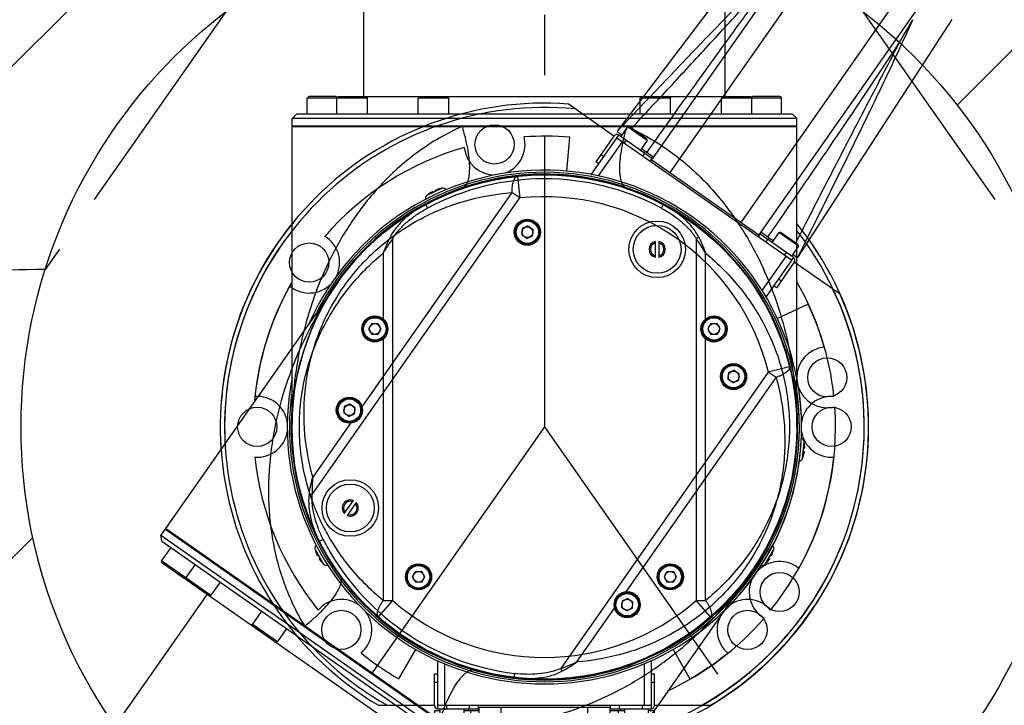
# Model space of a CAD drawing. Header units: millimetres. Extents: x 16 to 3344, y 34 to 2360.
# Tile 74 of 127: x 1920 to 2146, y 1576 to 1734. Entities that reach past the tile are written whole.
import ezdxf

# ---------------------------------------------------------------- set-up
doc = ezdxf.new("R2010")
doc.units = ezdxf.units.MM
doc.header["$LTSCALE"] = 185.02
doc.header["$PDMODE"] = 3
doc.header["$PDSIZE"] = 0.3
doc.linetypes.add('CENTER', pattern=[0.6, 0.375, -0.075, 0.075, -0.075])
doc.layers.get('0').update_dxf_attribs({"linetype": 'CONTINUOUS'})
doc.layers.get('Defpoints').update_dxf_attribs({"linetype": 'CONTINUOUS'})
for name, color, linetype in [('BASE_ASM_PBL25', 7, 'CONTINUOUS'), ('DEFAULT_1', 7, 'CENTER'), ('MIDDLE_ASM_PBL27', 7, 'CONTINUOUS'), ('new_view_6_VBL24', 7, 'CONTINUOUS')]:
    doc.layers.add(name, color=color, linetype=linetype)
doc.styles.get("Standard").update_dxf_attribs({"font": 'malgun.ttf'})
doc.dimstyles.new('DIMSTYLE_4', dxfattribs={"dimtxt": 16, "dimasz": 6, "dimexe": 1, "dimexo": 0.5, "dimtad": 1, "dimdsep": 46, "dimtxsty": 'Standard', "dimblk": '_FILLED', "dimblk1": '_FILLED', "dimblk2": '_FILLED', "dimcen": 0.09, "dimclrt": 134, "dimazin": 2, "dimtp": 0.8, "dimtm": 0.8, "dimtfac": 1, "dimtofl": 0, "dimtmove": 0, "dimatfit": 1, "dimldrblk": '_FILLED', "dimfxl": 1, "dimtolj": 1, "dimarcsym": 0})
doc.dimstyles.new('DIMSTYLE_5', dxfattribs={"dimtxt": 16, "dimasz": 6, "dimexe": 1, "dimexo": 0.5, "dimtad": 1, "dimdsep": 46, "dimtxsty": 'Standard', "dimblk": '_FILLED', "dimblk1": '_FILLED', "dimblk2": '_FILLED', "dimcen": 0.09, "dimclrt": 134, "dimazin": 2, "dimtp": 0.5, "dimtm": 0.5, "dimtfac": 1, "dimtofl": 0, "dimtmove": 0, "dimatfit": 1, "dimldrblk": '_FILLED', "dimfxl": 1, "dimtolj": 1, "dimarcsym": 0})
doc.dimstyles.new('DIMSTYLE_6', dxfattribs={"dimtxt": 16, "dimasz": 6, "dimexe": 1, "dimexo": 0.5, "dimgap": 4, "dimtad": 1, "dimdec": 1, "dimdsep": 46, "dimtxsty": 'Standard', "dimblk": '_FILLED', "dimblk1": '_FILLED', "dimblk2": '_FILLED', "dimcen": 0.09, "dimclrt": 134, "dimazin": 2, "dimtp": 0.5, "dimtm": 0.5, "dimtfac": 1, "dimtdec": 65535, "dimtofl": 0, "dimtmove": 0, "dimatfit": 3, "dimldrblk": '_FILLED', "dimfxl": 1, "dimtolj": 1, "dimarcsym": 0})

# ---------------------------------------------------------------- blocks, each defined once
blk = doc.blocks.new('_FILLED')
at = {"color": 0, "linetype": 'ByBlock'}
blk.add_solid([(0, 0), (-1, 0.2), (-1, -0.2)], dxfattribs=at)
blk = doc.blocks.new('*D6')
at = {"color": 0, "lineweight": -2, "transparency": 16777216}
for p, q in [((2366.93, 1880.86), (2407.86, 1911.02)), ((2407.86, 1911.02), (2460.47, 1911.02)), ((2040, 1640), (2040.18, 1640)), ((2040.09, 1639.91), (2040.09, 1640.09))]:
    blk.add_line(p, q, dxfattribs=at)
at = {"layer": 'Defpoints', "color": 0, "transparency": 16777216}
for p in [(2362.1, 1877.3), (1718.08, 1402.7)]:
    blk.add_point(p, dxfattribs=at)
at = {"color": 0, "lineweight": -2, "transparency": 16777216, "xscale": 6, "yscale": 6, "zscale": 6, "rotation": 216.3878298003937}
blk.add_blockref('_FILLED', (2362.1, 1877.3), dxfattribs=at)
at = {"color": 134, "transparency": 16777216, "insert": (2405.41, 1932.98), "char_height": 16, "width": 58.1333, "attachment_point": 1, "line_spacing_factor": 0.9}
blk.add_mtext('\\A1;%%C800', dxfattribs=at)
blk = doc.blocks.new('*D9')
at = {"color": 0, "lineweight": -2, "transparency": 16777216}
for p, q in [((2040.09, 2042), (2040.09, 2094.59)), ((1809.51, 1310.7), (1779.35, 1267.62))]:
    blk.add_line(p, q, dxfattribs=at)
blk.add_arc((2040.09, 1640), 453.59, 90.7579, 234.2421, dxfattribs=at)
at = {"layer": 'Defpoints', "color": 0, "transparency": 16777216}
for p in [(2040.09, 2041.5), (2040.09, 2036.96), (1701.24, 1941.55), (1812.4, 1314.83), (1809.8, 1311.11)]:
    blk.add_point(p, dxfattribs=at)
at = {"color": 0, "lineweight": -2, "transparency": 16777216, "xscale": 6, "yscale": 6, "zscale": 6}
for p, rotation in [((2040.09, 2093.59), 0.3789481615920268), ((1779.92, 1268.44), 324.6210518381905)]:
    blk.add_blockref('_FILLED', p, dxfattribs=dict(at, rotation=rotation))
at = {"color": 134, "transparency": 16777216, "insert": (1583.33, 1784.02), "char_height": 16, "width": 47.4667, "attachment_point": 2, "rotation": 72.5, "line_spacing_factor": 0.9}
blk.add_mtext('\\A1;145°', dxfattribs=at)
blk = doc.blocks.new('*D10')
at = {"color": 0, "lineweight": -2, "transparency": 16777216}
for p, q in [((2153.8, 1694.94), (2437.94, 1832.23)), ((2437.94, 1832.23), (2519.97, 1832.23)), ((2040, 1640), (2040.18, 1640)), ((2040.09, 1639.91), (2040.09, 1640.09))]:
    blk.add_line(p, q, dxfattribs=at)
at = {"layer": 'Defpoints', "color": 0, "transparency": 16777216}
for p in [(2148.39, 1692.33), (1931.79, 1587.67)]:
    blk.add_point(p, dxfattribs=at)
at = {"color": 0, "lineweight": -2, "transparency": 16777216, "xscale": 6, "yscale": 6, "zscale": 6, "rotation": 205.7887260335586}
blk.add_blockref('_FILLED', (2148.39, 1692.33), dxfattribs=at)
at = {"color": 134, "transparency": 16777216, "insert": (2435.51, 1854.19), "char_height": 16, "width": 87.5259, "attachment_point": 1, "line_spacing_factor": 0.9}
blk.add_mtext('\\A1;%%C240.56', dxfattribs=at)
blk = doc.blocks.new('BASE_ASM_PBL25', base_point=(2156.38, 1661.69))
at = {"layer": 'BASE_ASM_PBL25', "color": 7}
for p, q in [((2103.68, 1691.8), (2105.64, 1688.41)), ((2103.68, 1691.8), (2103.72, 1691.64)), ((2103.73, 1691.65), (2103.72, 1691.64)), ((2104.45, 1690.41), (2104.3, 1690.32)), ((2207.12, 1688.41), (2209.08, 1691.8)), ((2208.47, 1690.32), (2208.31, 1690.41)), ((2209.04, 1691.64), (2209.03, 1691.65)), ((2209.04, 1691.64), (2209.08, 1691.8)), ((2104.66, 1689.69), (2104.82, 1689.77)), ((2105.52, 1688.53), (2105.53, 1688.53)), ((2207.23, 1688.53), (2207.24, 1688.53)), ((2207.95, 1689.77), (2208.1, 1689.69)), ((2104.82, 1678.31), (2104.4, 1677.86)), ((2122.93, 1662.03), (2126.83, 1668.79)), ((2185.93, 1668.79), (2189.83, 1662.03)), ((2198.04, 1668.41), (2198.49, 1667.99)), ((2131.99, 1666.14), (2131.88, 1666.14)), ((2131.88, 1655.17), (2131.88, 1666.14)), ((2133.38, 1665.53), (2133.38, 1655.97)), ((2179.38, 1655.97), (2179.38, 1665.53)), ((2180.88, 1666.14), (2180.77, 1666.14)), ((2180.88, 1666.14), (2180.88, 1655.17)), ((2131.08, 1663.17), (2131.88, 1663.17)), ((2131.08, 1655.97), (2131.08, 1663.17)), ((2180.88, 1663.17), (2181.68, 1663.17)), ((2181.68, 1655.97), (2181.68, 1663.17)), ((2131.88, 1661.17), (2131.08, 1661.17)), ((2181.68, 1661.17), (2180.88, 1661.17)), ((2118.25, 1655.97), (2131.08, 1655.97)), ((2132.43, 1654.67), (2131.08, 1654.67)), ((2131.08, 1654.67), (2131.09, 1654.6)), ((2131.08, 1654.61), (2133.38, 1589.47)), ((2131.88, 1655.97), (2180.88, 1655.97)), ((2131.88, 1655.17), (2141.18, 1655.17)), ((2132.43, 1652.42), (2132.43, 1655.17)), ((2133.88, 1655.97), (2133.88, 1655.17)), ((2137.93, 1652.42), (2137.93, 1655.17)), ((2141.38, 1654.67), (2137.93, 1654.67)), ((2138.9, 1654.99), (2138.91, 1654.67)), ((2139.18, 1655.17), (2139.18, 1655.97)), ((2141.18, 1655.97), (2141.18, 1655.17)), ((2171.38, 1655.47), (2141.38, 1655.47)), ((2141.38, 1588.47), (2141.38, 1655.47)), ((2146.38, 1655.47), (2146.38, 1587.47)), ((2166.38, 1587.47), (2166.38, 1655.47)), ((2171.38, 1655.47), (2171.38, 1588.47)), ((2174.83, 1654.67), (2171.38, 1654.67)), ((2171.58, 1655.17), (2171.58, 1655.97)), ((2171.58, 1655.17), (2180.88, 1655.17)), ((2173.58, 1655.97), (2173.58, 1655.17)), ((2173.86, 1654.67), (2173.86, 1654.99)), ((2174.83, 1652.42), (2174.83, 1655.17)), ((2178.88, 1655.17), (2178.88, 1655.97)), ((2179.38, 1589.47), (2181.68, 1654.63)), ((2180.33, 1652.42), (2180.33, 1655.17)), ((2181.68, 1654.67), (2180.33, 1654.67)), ((2181.68, 1655.97), (2194.52, 1655.97)), ((2132.43, 1652.42), (2137.93, 1652.42)), ((2132.43, 1652.42), (2132.68, 1652.17)), ((2132.68, 1652.17), (2137.68, 1652.17)), ((2137.93, 1652.42), (2137.68, 1652.17)), ((2174.83, 1652.42), (2180.33, 1652.42)), ((2174.83, 1652.42), (2175.08, 1652.17)), ((2175.08, 1652.17), (2180.08, 1652.17)), ((2180.33, 1652.42), (2180.08, 1652.17))]:
    blk.add_line(p, q, dxfattribs=at)
for centre in [(2090.38, 1719.97), (2222.38, 1719.97), (2109.71, 1673.3), (2203.05, 1673.3)]:
    blk.add_circle(centre, 4.5, dxfattribs=at)
for centre, radius, start, end in [((2156.38, 1719.97), 74.5, 141.1303, 239.2112), ((2156.38, 1719.97), 73.5, 142.1078, 240.5457), ((2156.38, 1719.97), 73.5, 299.4543, 37.8922), ((2156.38, 1719.97), 74.5, 300.7888, 38.8697), ((2156.38, 1719.97), 66.9, 150.1151, 174.0116), ((2156.38, 1719.97), 66.9, 5.9884, 29.8849), ((2156.38, 1719.97), 59.1, 168.9464, 11.0536), ((2090.38, 1719.97), 7, 9.0034, 94.3827), ((2156.38, 1719.97), 58.6, 171.8215, 8.1785), ((2222.38, 1719.97), 7, 85.6173, 170.9865), ((2156.38, 1719.97), 58.2, 175.2505, 4.7495), ((2090.38, 1719.97), 7, 265.6173, 350.9865), ((2222.38, 1719.97), 7, 189.0034, 274.3827), ((2156.38, 1719.97), 66.9, 185.9884, 219.0116), ((2156.38, 1719.97), 66.9, 320.9884, 354.0116), ((2104.65, 1692.04), 1, 136.1452, 193.743), ((2208.11, 1692.04), 1, 346.257, 43.8548), ((2110.48, 1693.47), 6.99, 195.0784, 202.465), ((2110.48, 1693.47), 6.76, 206.8933, 213.1072), ((2202.28, 1693.47), 6.76, 326.8933, 333.1072), ((2202.28, 1693.47), 6.99, 337.535, 344.9216), ((2110.48, 1693.47), 6.99, 217.535, 224.9216), ((2110.48, 1693.47), 7, 224.9006, 226.257), ((2106.33, 1689.13), 1, 226.257, 283.9274), ((2206.43, 1689.13), 1, 256.0726, 313.743), ((2202.28, 1693.47), 7, 313.743, 315.0994), ((2202.28, 1693.47), 6.99, 315.0784, 322.465), ((2109.71, 1673.3), 7, 54.1349, 134.3389), ((2203.05, 1673.3), 7, 40.6173, 125.8644), ((2109.71, 1673.3), 7, 310.6173, 36.0274), ((2203.05, 1673.3), 7, 143.974, 224.3389), ((2156.38, 1719.97), 66.9, 230.9884, 240), ((2156.38, 1719.97), 66.9, 300, 309.0116), ((2129.88, 1666.14), 2, 0, 1.4476), ((2182.88, 1666.14), 2, 178.5524, 180), ((2131.88, 1655.97), 0.8, 180, 270), ((2137.12, 1654.17), 1, 30.011, 35.4439), ((2137.9, 1654.97), 1, 1.1459, 11.5406), ((2174.86, 1654.97), 1, 168.4594, 178.8541), ((2175.65, 1654.17), 1, 144.5561, 149.989), ((2180.88, 1655.97), 0.8, 270, 360), ((4979.88, 1821.79), 2848.2, 184.44888, 184.57392)]:
    blk.add_arc(centre, radius, start, end, dxfattribs=at)
for points, knots in [([(2104.3, 1690.32), (2104.29, 1690.32), (2104.28, 1690.32), (2104.27, 1690.33), (2104.25, 1690.35), (2104.22, 1690.39), (2104.19, 1690.45), (2104.15, 1690.52), (2104.09, 1690.64), (2104.05, 1690.73), (2104.02, 1690.8)], [0, 0, 0, 0, 0.029507, 0.054616, 0.087951, 0.179457, 0.302129, 0.451672, 0.622366, 1, 1, 1, 1]), ([(2208.74, 1690.8), (2208.71, 1690.73), (2208.67, 1690.64), (2208.61, 1690.52), (2208.58, 1690.45), (2208.54, 1690.39), (2208.51, 1690.35), (2208.49, 1690.33), (2208.48, 1690.32), (2208.47, 1690.32), (2208.47, 1690.32)], [0, 0, 0, 0, 0.377634, 0.548328, 0.697871, 0.820543, 0.912049, 0.945384, 0.970493, 1, 1, 1, 1]), ([(2104.94, 1689.21), (2104.9, 1689.26), (2104.84, 1689.35), (2104.76, 1689.46), (2104.72, 1689.53), (2104.69, 1689.59), (2104.67, 1689.63), (2104.66, 1689.65), (2104.66, 1689.67), (2104.66, 1689.68), (2104.66, 1689.69)], [0, 0, 0, 0, 0.377634, 0.548328, 0.697871, 0.820543, 0.912049, 0.945384, 0.970493, 1, 1, 1, 1]), ([(2208.1, 1689.69), (2208.1, 1689.68), (2208.11, 1689.67), (2208.1, 1689.65), (2208.09, 1689.63), (2208.07, 1689.59), (2208.04, 1689.53), (2208, 1689.46), (2207.93, 1689.35), (2207.87, 1689.26), (2207.82, 1689.21)], [0, 0, 0, 0, 0.029507, 0.054616, 0.087951, 0.179457, 0.302129, 0.451672, 0.622366, 1, 1, 1, 1]), ([(2131.09, 1654.6), (2131.83, 1649.6), (2132.95, 1642.1), (2134.47, 1632.11), (2135.64, 1624.61), (2136.83, 1617.11), (2138.08, 1609.61), (2139.37, 1602.13), (2140.28, 1597.15), (2140.75, 1594.66)], [0, 0, 0, 0, 0.249665, 0.374614, 0.499632, 0.624709, 0.749822, 0.874928, 1, 1, 1, 1]), ([(2139.38, 1654.67), (2139.41, 1650.14), (2139.49, 1641.1), (2139.66, 1627.58), (2139.89, 1614.17), (2140.12, 1605.28), (2140.26, 1600.86)], [0, 0, 0, 0, 0.252469, 0.503875, 0.753532, 1, 1, 1, 1]), ([(2172.01, 1594.66), (2172.48, 1597.15), (2173.39, 1602.13), (2174.69, 1609.62), (2175.93, 1617.12), (2177.13, 1624.62), (2178.29, 1632.12), (2179.81, 1642.12), (2180.93, 1649.62), (2181.67, 1654.62)], [0, 0, 0, 0, 0.125073, 0.250179, 0.375291, 0.500369, 0.625386, 0.750336, 1, 1, 1, 1]), ([(2172.5, 1600.86), (2172.64, 1605.28), (2172.87, 1614.17), (2173.1, 1627.58), (2173.27, 1641.1), (2173.35, 1650.14), (2173.38, 1654.67)], [0, 0, 0, 0, 0.246449, 0.496115, 0.747527, 1, 1, 1, 1]), ([(2140.26, 1600.86), (2139.99, 1602.99), (2139.43, 1607.26), (2138.32, 1615.81), (2136.9, 1626.5), (2135.16, 1639.34), (2133.97, 1647.89), (2133.37, 1652.17)], [0, 0, 0, 0, 0.124697, 0.249537, 0.499507, 0.749699, 1, 1, 1, 1]), ([(2179.39, 1652.17), (2178.79, 1647.89), (2177.6, 1639.34), (2175.86, 1626.5), (2174.44, 1615.81), (2173.33, 1607.26), (2172.78, 1602.99), (2172.5, 1600.86)], [0, 0, 0, 0, 0.250301, 0.500493, 0.750463, 0.875303, 1, 1, 1, 1]), ([(2140.26, 1600.86), (2140.42, 1600.83), (2140.64, 1600.78), (2140.91, 1600.69), (2141.07, 1600.61), (2141.21, 1600.52), (2141.3, 1600.43), (2141.37, 1600.33), (2141.38, 1600.26), (2141.38, 1600.22)], [0, 0, 0, 0, 0.346298, 0.497041, 0.630467, 0.74557, 0.843193, 0.925981, 1, 1, 1, 1])]:
    blk.add_open_spline(points, degree=3, knots=knots, dxfattribs=at)
blk = doc.blocks.new('MIDDLE_ASM_PBL27', base_point=(2156.38, 1770.29))
at = {"layer": 'MIDDLE_ASM_PBL27', "color": 7}
for p, q in [((2098.38, 1878.61), (2098.38, 1850.97)), ((2214.38, 1878.61), (2214.38, 1850.97)), ((2138.68, 1850.97), (2098.38, 1850.97)), ((2100.38, 1850.77), (2100.38, 1850.97)), ((2174.08, 1850.97), (2214.38, 1850.97)), ((2212.38, 1850.77), (2212.38, 1850.97)), ((2098.38, 1849.07), (2098.38, 1850.77)), ((2139.46, 1850.77), (2098.38, 1850.77)), ((2098.38, 1849.07), (2099.38, 1848.07)), ((2098.38, 1849.07), (2149.48, 1849.07)), ((2163.28, 1849.07), (2214.38, 1849.07)), ((2214.38, 1850.77), (2173.3, 1850.77)), ((2214.38, 1849.07), (2213.38, 1848.07)), ((2214.38, 1849.07), (2214.38, 1850.77)), ((2099.38, 1848.07), (2213.38, 1848.07)), ((2101.88, 1848.07), (2101.88, 1844.42)), ((2108.71, 1848.07), (2108.71, 1844.42)), ((2115.71, 1848.07), (2115.71, 1844.42)), ((2127.38, 1848.07), (2127.38, 1844.42)), ((2134.38, 1848.07), (2134.38, 1844.42)), ((2152.88, 1848.07), (2152.88, 1844.42)), ((2159.88, 1848.07), (2159.88, 1844.42)), ((2178.38, 1848.07), (2178.38, 1844.42)), ((2185.38, 1848.07), (2185.38, 1844.42)), ((2197.05, 1848.07), (2197.05, 1844.42)), ((2204.05, 1848.07), (2204.05, 1844.42)), ((2210.88, 1848.07), (2210.88, 1844.42)), ((2102.23, 1844.07), (2101.88, 1844.42)), ((2101.88, 1844.42), (2115.71, 1844.42)), ((2108.53, 1844.07), (2108.8, 1844.33)), ((2109.06, 1844.07), (2108.71, 1844.42)), ((2115.36, 1844.07), (2115.71, 1844.42)), ((2127.38, 1844.42), (2134.38, 1844.42)), ((2127.73, 1844.07), (2127.38, 1844.42)), ((2134.03, 1844.07), (2134.38, 1844.42)), ((2152.88, 1844.42), (2159.88, 1844.42)), ((2153.23, 1844.07), (2152.88, 1844.42)), ((2159.53, 1844.07), (2159.88, 1844.42)), ((2178.38, 1844.42), (2185.38, 1844.42)), ((2178.73, 1844.07), (2178.38, 1844.42)), ((2185.03, 1844.07), (2185.38, 1844.42)), ((2197.05, 1844.42), (2210.88, 1844.42)), ((2197.4, 1844.07), (2197.05, 1844.42)), ((2203.7, 1844.07), (2204.05, 1844.42)), ((2204.23, 1844.07), (2203.96, 1844.33)), ((2210.53, 1844.07), (2210.88, 1844.42)), ((2102.23, 1844.07), (2108.53, 1844.07)), ((2109.06, 1844.07), (2203.7, 1844.07)), ((2114.88, 1795.87), (2114.88, 1844.07)), ((2197.88, 1795.87), (2197.88, 1844.07)), ((2204.23, 1844.07), (2210.53, 1844.07)), ((2102.23, 1795.87), (2101.88, 1795.52)), ((2115.71, 1795.52), (2101.88, 1795.52)), ((2101.88, 1791.87), (2101.88, 1795.52)), ((2108.53, 1795.87), (2102.23, 1795.87)), ((2108.53, 1795.87), (2108.8, 1795.6)), ((2109.06, 1795.87), (2108.71, 1795.52)), ((2108.71, 1791.87), (2108.71, 1795.52)), ((2109.06, 1795.87), (2203.7, 1795.87)), ((2115.36, 1795.87), (2115.71, 1795.52)), ((2115.71, 1791.87), (2115.71, 1795.52)), ((2127.73, 1795.87), (2127.38, 1795.52)), ((2134.38, 1795.52), (2127.38, 1795.52)), ((2127.38, 1791.87), (2127.38, 1795.52)), ((2134.03, 1795.87), (2134.38, 1795.52)), ((2134.38, 1791.87), (2134.38, 1795.52)), ((2178.73, 1795.87), (2178.38, 1795.52)), ((2185.38, 1795.52), (2178.38, 1795.52)), ((2178.38, 1791.87), (2178.38, 1795.52)), ((2185.03, 1795.87), (2185.38, 1795.52)), ((2185.38, 1791.87), (2185.38, 1795.52)), ((2197.4, 1795.87), (2197.05, 1795.52)), ((2210.88, 1795.52), (2197.05, 1795.52)), ((2197.05, 1791.87), (2197.05, 1795.52)), ((2203.7, 1795.87), (2204.05, 1795.52)), ((2204.23, 1795.87), (2203.96, 1795.6)), ((2204.05, 1791.87), (2204.05, 1795.52)), ((2210.53, 1795.87), (2204.23, 1795.87)), ((2210.53, 1795.87), (2210.88, 1795.52)), ((2210.88, 1791.87), (2210.88, 1795.52)), ((2099.38, 1791.87), (2098.38, 1790.87)), ((2214.38, 1790.87), (2098.38, 1790.87)), ((2098.38, 1789.17), (2098.38, 1790.87)), ((2213.38, 1791.87), (2099.38, 1791.87)), ((2213.38, 1791.87), (2214.38, 1790.87)), ((2214.38, 1789.17), (2214.38, 1790.87)), ((2098.38, 1789.17), (2214.38, 1789.17)), ((2098.38, 1788.97), (2214.38, 1788.97)), ((2098.38, 1719.97), (2098.38, 1788.97)), ((2100.38, 1788.97), (2100.38, 1789.17)), ((2212.38, 1788.97), (2212.38, 1789.17)), ((2214.38, 1719.97), (2214.38, 1788.97)), ((2129.04, 1771.12), (2129.52, 1770.24)), ((2183.25, 1770.24), (2183.72, 1771.12)), ((2121.51, 1763.24), (2120.92, 1763.59)), ((2121.51, 1680.06), (2121.51, 1763.24)), ((2191.25, 1763.24), (2191.25, 1680.06)), ((2181.88, 1758.96), (2181.88, 1762.57)), ((2182.68, 1762.57), (2182.68, 1758.96)), ((2119.33, 1759.88), (2119.33, 1744.77)), ((2193.43, 1744.77), (2193.43, 1759.88)), ((2116.69, 1743.72), (2115.97, 1742.47)), ((2115.97, 1742.47), (2116.69, 1741.22)), ((2116.69, 1743.72), (2118.13, 1743.72)), ((2118.85, 1742.47), (2118.13, 1743.72)), ((2118.13, 1741.22), (2118.85, 1742.47)), ((2194.63, 1743.72), (2193.91, 1742.47)), ((2193.91, 1742.47), (2194.63, 1741.22)), ((2194.63, 1743.72), (2196.07, 1743.72)), ((2196.8, 1742.47), (2196.07, 1743.72)), ((2196.07, 1741.22), (2196.8, 1742.47)), ((2118.13, 1741.22), (2116.69, 1741.22)), ((2119.33, 1740.16), (2119.33, 1680.06)), ((2193.43, 1680.06), (2193.43, 1740.16)), ((2196.07, 1741.22), (2194.63, 1741.22)), ((2126.73, 1686.75), (2126.01, 1685.5)), ((2126.73, 1686.75), (2128.18, 1686.75)), ((2128.9, 1685.5), (2128.18, 1686.75)), ((2184.58, 1686.75), (2183.86, 1685.5)), ((2184.58, 1686.75), (2186.03, 1686.75)), ((2186.75, 1685.5), (2186.03, 1686.75)), ((2126.01, 1685.5), (2126.73, 1684.25)), ((2128.18, 1684.25), (2126.73, 1684.25)), ((2128.18, 1684.25), (2128.9, 1685.5)), ((2183.86, 1685.5), (2184.58, 1684.25)), ((2186.03, 1684.25), (2184.58, 1684.25)), ((2186.03, 1684.25), (2186.75, 1685.5)), ((2118.22, 1676.29), (2121.51, 1680.06)), ((2119.33, 1680.06), (2121.51, 1680.06)), ((2191.25, 1680.06), (2193.43, 1680.06)), ((2194.54, 1676.29), (2191.25, 1680.06))]:
    blk.add_line(p, q, dxfattribs=at)
for centre, radius in [((2156.38, 1719.97), 58), ((2182.28, 1760.77), 6.5), ((2182.28, 1760.77), 5.5), ((2117.41, 1742.47), 3), ((2117.41, 1742.47), 2.75), ((2117.41, 1742.47), 2.58), ((2195.35, 1742.47), 3), ((2195.35, 1742.47), 2.75), ((2195.35, 1742.47), 2.58), ((2117.41, 1742.47), 1.25), ((2195.35, 1742.47), 1.25), ((2127.46, 1685.5), 3), ((2127.46, 1685.5), 2.75), ((2127.46, 1685.5), 2.58), ((2185.31, 1685.5), 3), ((2185.31, 1685.5), 2.75), ((2185.31, 1685.5), 2.58), ((2127.46, 1685.5), 1.25), ((2185.31, 1685.5), 1.25)]:
    blk.add_circle(centre, radius, dxfattribs=at)
for centre, radius, start, end in [((2251.36, 1911.03), 152.04, 195.2957, 198.9056), ((2064.57, 1910.06), 148.73, 341.0542, 344.7464), ((2156.38, 1719.97), 57, 61.8799, 118.1201), ((2159.23, 1709.83), 68.53, 105.4281, 105.7313), ((2158.7, 1711.78), 66.51, 104.5554, 105.4309), ((2150.74, 1748.64), 33.36, 153.3844, 160.3162), ((2149.01, 1743.01), 34.14, 143.6545, 150.3776), ((2163.97, 1743.14), 33.89, 29.5981, 36.3708), ((2182.28, 1760.77), 1.85, 102.4869, 257.5131), ((2182.28, 1760.77), 1.55, 104.9552, 255.0447), ((2182.28, 1760.77), 1.85, 282.4869, 77.5131), ((2182.28, 1760.77), 1.55, 284.9552, 75.0447), ((2156.38, 1719.97), 53, 228.8565, 311.1435)]:
    blk.add_arc(centre, radius, start, end, dxfattribs=at)
for points, knots in [([(2107.52, 1861.77), (2107.7, 1862.16), (2108.37, 1863.7), (2108.96, 1865.28), (2109.34, 1866.48)], [0, 0, 0, 0, 0.253051, 1, 1, 1, 1]), ([(2205.24, 1861.77), (2205.06, 1862.16), (2204.39, 1863.7), (2203.8, 1865.28), (2203.42, 1866.48)], [0, 0, 0, 0, 0.253051, 1, 1, 1, 1]), ([(2107.52, 1861.77), (2108.2, 1859.8), (2109.73, 1856.02), (2111.87, 1852.53), (2113.11, 1850.97)], [0, 0, 0, 0, 0.510888, 1, 1, 1, 1]), ([(2199.65, 1850.97), (2200.89, 1852.53), (2203.03, 1856.02), (2204.56, 1859.8), (2205.24, 1861.77)], [0, 0, 0, 0, 0.489133, 1, 1, 1, 1]), ([(2137.45, 1788.97), (2135.66, 1788.19), (2132.21, 1786.45), (2127.41, 1783.32), (2123.05, 1779.82), (2117.87, 1774.81), (2112.36, 1767.94), (2107.14, 1759.03), (2103.21, 1749.73), (2100.46, 1740.18), (2098.81, 1730.49), (2098.41, 1723.97), (2098.38, 1720.72)], [0, 0, 0, 0, 0.070634, 0.139497, 0.206696, 0.272404, 0.4, 0.523805, 0.644928, 0.76423, 0.882393, 1, 1, 1, 1]), ([(2137.45, 1788.97), (2137.7, 1788.16), (2138.15, 1786.53), (2138.69, 1784.08), (2138.98, 1782.06), (2139.11, 1780.52), (2139.14, 1779.47), (2139.11, 1778.5), (2139.03, 1777.63), (2138.88, 1776.87), (2138.69, 1776.22), (2138.45, 1775.68), (2138.15, 1775.27), (2137.82, 1774.96), (2137.57, 1774.83), (2137.45, 1774.79)], [0, 0, 0, 0, 0.170123, 0.340804, 0.503869, 0.579882, 0.650795, 0.715731, 0.774307, 0.826311, 0.871647, 0.910549, 0.943985, 0.973283, 1, 1, 1, 1]), ([(2175.32, 1788.97), (2175.07, 1788.16), (2174.61, 1786.53), (2174.08, 1784.08), (2173.73, 1781.71), (2173.61, 1779.84), (2173.65, 1778.5), (2173.73, 1777.63), (2173.88, 1776.87), (2174.07, 1776.22), (2174.32, 1775.68), (2174.61, 1775.26), (2174.94, 1774.96), (2175.19, 1774.83), (2175.32, 1774.79)], [0, 0, 0, 0, 0.170006, 0.340805, 0.503921, 0.650757, 0.715815, 0.774469, 0.826386, 0.871629, 0.910564, 0.944043, 0.973307, 1, 1, 1, 1]), ([(2175.32, 1788.97), (2177.11, 1788.19), (2180.56, 1786.45), (2185.36, 1783.32), (2189.71, 1779.82), (2194.89, 1774.81), (2200.41, 1767.94), (2205.63, 1759.03), (2209.55, 1749.73), (2212.3, 1740.18), (2213.95, 1730.48), (2214.35, 1723.96), (2214.38, 1720.71)], [0, 0, 0, 0, 0.070634, 0.139497, 0.206696, 0.272404, 0.4, 0.523804, 0.644928, 0.76423, 0.882392, 1, 1, 1, 1]), ([(2171.07, 1776.08), (2169.89, 1776.39), (2167.5, 1776.95), (2162.67, 1777.77), (2156.53, 1778.2), (2150.4, 1777.81), (2145.56, 1777.01), (2143.17, 1776.46), (2141.98, 1776.16)], [0, 0, 0, 0, 0.124794, 0.24978, 0.499973, 0.75018, 0.875184, 1, 1, 1, 1]), ([(2129.04, 1771.12), (2128.23, 1770.68), (2126.64, 1769.73), (2124.42, 1768.02), (2122.77, 1766.35), (2121.62, 1764.84), (2121.13, 1764.02), (2120.92, 1763.59)], [0, 0, 0, 0, 0.247609, 0.49461, 0.744633, 0.87176, 1, 1, 1, 1]), ([(2121.51, 1763.24), (2121.74, 1763.63), (2122.25, 1764.38), (2123.4, 1765.76), (2125.03, 1767.3), (2127.19, 1768.9), (2128.73, 1769.82), (2129.52, 1770.24)], [0, 0, 0, 0, 0.12604, 0.252115, 0.50196, 0.750204, 1, 1, 1, 1]), ([(2183.25, 1770.24), (2184.04, 1769.82), (2185.58, 1768.9), (2187.74, 1767.29), (2189.37, 1765.75), (2190.52, 1764.37), (2191.02, 1763.63), (2191.25, 1763.24)], [0, 0, 0, 0, 0.250136, 0.500056, 0.75006, 0.874594, 1, 1, 1, 1]), ([(2191.85, 1763.59), (2191.42, 1764.42), (2190.62, 1765.59), (2189.37, 1766.98), (2188.01, 1768.28), (2186.15, 1769.71), (2184.54, 1770.68), (2183.72, 1771.12)], [0, 0, 0, 0, 0.2497, 0.374756, 0.49983, 0.749876, 1, 1, 1, 1]), ([(2191.25, 1763.24), (2191.31, 1763.27), (2191.5, 1763.39), (2191.7, 1763.51), (2191.85, 1763.59)], [0, 0, 0, 0, 0.274202, 1, 1, 1, 1]), ([(2191.85, 1763.59), (2192.15, 1762.99), (2192.57, 1762.07), (2193.08, 1760.82), (2193.32, 1760.19), (2193.43, 1759.88)], [0, 0, 0, 0, 0.501484, 0.75147, 1, 1, 1, 1]), ([(2119.33, 1680.06), (2117.86, 1681.26), (2115.07, 1683.81), (2111.31, 1688.04), (2108.02, 1692.63), (2105.7, 1696.74), (2104.11, 1700.18), (2102.71, 1703.73), (2101.32, 1708.36), (2100.3, 1714.11), (2099.95, 1719.99), (2100.3, 1725.84), (2101.32, 1731.58), (2102.98, 1737.11), (2105.97, 1744.1), (2111.08, 1752.1), (2116.42, 1757.49), (2119.33, 1759.88)], [0, 0, 0, 0, 0.062278, 0.123706, 0.18521, 0.247117, 0.278059, 0.309134, 0.372236, 0.43612, 0.500413, 0.564688, 0.627977, 0.691123, 0.753375, 0.876624, 1, 1, 1, 1]), ([(2193.43, 1759.88), (2196.34, 1757.49), (2201.69, 1752.09), (2206.8, 1744.09), (2209.78, 1737.11), (2211.44, 1731.58), (2212.46, 1725.82), (2212.81, 1719.95), (2212.46, 1714.09), (2211.44, 1708.35), (2209.78, 1702.83), (2206.79, 1695.84), (2201.68, 1687.83), (2196.34, 1682.45), (2193.43, 1680.06)], [0, 0, 0, 0, 0.123588, 0.24686, 0.308877, 0.371999, 0.435909, 0.500226, 0.564525, 0.627838, 0.691009, 0.753282, 0.876579, 1, 1, 1, 1]), ([(2118.22, 1676.29), (2118.15, 1676.35), (2118.04, 1676.52), (2117.96, 1676.84), (2117.99, 1677.25), (2118.1, 1677.74), (2118.3, 1678.28), (2118.58, 1678.87), (2118.93, 1679.47), (2119.19, 1679.86), (2119.33, 1680.06)], [0, 0, 0, 0, 0.064394, 0.141739, 0.239333, 0.359248, 0.500399, 0.658233, 0.826885, 1, 1, 1, 1]), ([(2193.43, 1680.06), (2193.57, 1679.86), (2193.83, 1679.47), (2194.18, 1678.87), (2194.46, 1678.28), (2194.66, 1677.74), (2194.78, 1677.25), (2194.8, 1676.84), (2194.73, 1676.52), (2194.61, 1676.35), (2194.54, 1676.29)], [0, 0, 0, 0, 0.173115, 0.341767, 0.499602, 0.640752, 0.760667, 0.858262, 0.935606, 1, 1, 1, 1])]:
    blk.add_open_spline(points, degree=3, knots=knots, dxfattribs=at)
blk = doc.blocks.new('NEW_VIEW_6_VBL24', base_point=(2156.38, 1856.94))
at = {"layer": 'BASE_ASM_PBL25'}
blk.add_blockref('BASE_ASM_PBL25', (2156.38, 1661.69), dxfattribs=at)
at = {"layer": 'MIDDLE_ASM_PBL27'}
blk.add_blockref('MIDDLE_ASM_PBL27', (2156.38, 1770.29), dxfattribs=at)
blk = doc.blocks.new('rotated0440N')
at = {"layer": 'MIDDLE_ASM_PBL27', "color": 7}
for p, q in [((4154.43, 1834.15), (4154.96, 1829.18)), ((4107.25, 1761.04), (4154.96, 1829.18)), ((4153.18, 1830.43), (4118.7, 1781.19)), ((4154.96, 1829.18), (4153.18, 1830.43)), ((4155.53, 1822.14), (4155.41, 1820.7)), ((4156.84, 1822.75), (4155.53, 1822.14)), ((4156.84, 1822.75), (4158.02, 1821.92)), ((4157.9, 1820.48), (4158.02, 1821.92)), ((4156.59, 1819.87), (4155.41, 1820.7)), ((4156.59, 1819.87), (4157.9, 1820.48)), ((4113.12, 1809.75), (4073.55, 1753.23)), ((4216.95, 1790.37), (4212.09, 1789.17)), ((4212.09, 1789.17), (4164.38, 1721.03)), ((4179.4, 1738.69), (4213.88, 1787.92)), ((4202.92, 1788.96), (4202.79, 1787.52)), ((4204.23, 1789.57), (4202.92, 1788.96)), ((4204.23, 1789.57), (4205.41, 1788.74)), ((4205.28, 1787.3), (4205.41, 1788.74)), ((4213.88, 1787.92), (4212.09, 1789.17)), ((4203.98, 1786.69), (4202.79, 1787.52)), ((4203.98, 1786.69), (4205.28, 1787.3)), ((4114.62, 1781.23), (4114.5, 1779.79)), ((4115.93, 1781.84), (4114.62, 1781.23)), ((4115.93, 1781.84), (4117.11, 1781.01)), ((4116.99, 1779.58), (4117.11, 1781.01)), ((4115.68, 1778.97), (4114.5, 1779.79)), ((4115.68, 1778.97), (4116.99, 1779.58)), ((4116.06, 1777.41), (4107.39, 1765.04)), ((4114.65, 1756.67), (4116.73, 1759.62)), ((4117.38, 1759.17), (4115.31, 1756.21)), ((4073.43, 1753.06), (4072.46, 1751.67)), ((4072.46, 1751.67), (4167.48, 1685.14)), ((4072.7, 1750.28), (4072.46, 1751.67)), ((4168.45, 1686.53), (4073.43, 1753.06)), ((4168.57, 1686.69), (4073.55, 1753.23)), ((4075.19, 1752.08), (4075.07, 1751.92)), ((4072.7, 1750.28), (4166.09, 1684.89)), ((4109.79, 1750.71), (4108.9, 1750.26)), ((4074.75, 1748.84), (4072.66, 1745.85)), ((4072.66, 1745.85), (4083.99, 1737.92)), ((4072.74, 1745.37), (4072.66, 1745.85)), ((4072.74, 1745.37), (4077.9, 1741.75)), ((4080.35, 1744.92), (4078.25, 1741.93)), ((4208.15, 1743.21), (4168.57, 1686.69)), ((4077.9, 1741.75), (4078.28, 1741.82)), ((4078.34, 1741.45), (4078.25, 1741.93)), ((4155.86, 1687.17), (4078.34, 1741.45)), ((4086.08, 1740.91), (4083.99, 1737.92)), ((4083.11, 1738.11), (4055.46, 1698.63)), ((4083.5, 1737.83), (4083.99, 1737.92)), ((4178.47, 1736.53), (4178.35, 1735.09)), ((4179.78, 1737.14), (4178.47, 1736.53)), ((4179.78, 1737.14), (4180.96, 1736.31)), ((4180.84, 1734.87), (4180.96, 1736.31)), ((4095.64, 1734.22), (4093.55, 1731.23)), ((4168.09, 1722.54), (4176.76, 1734.91)), ((4179.53, 1734.26), (4178.35, 1735.09)), ((4179.53, 1734.26), (4180.84, 1734.87)), ((4093.55, 1731.23), (4099.28, 1727.21)), ((4093.63, 1730.74), (4093.55, 1731.23)), ((4101.37, 1730.2), (4099.28, 1727.21)), ((4098.79, 1727.13), (4099.28, 1727.21)), ((4153.69, 1718.9), (4153.81, 1719.89)), ((4164.38, 1721.03), (4164.67, 1720.41))]:
    blk.add_line(p, q, dxfattribs=at)
for centre, radius in [((4160.64, 1776.48), 58), ((4156.71, 1821.31), 3), ((4156.71, 1821.31), 2.75), ((4156.71, 1821.31), 2.58), ((4156.71, 1821.31), 1.25), ((4204.1, 1788.13), 3), ((4204.1, 1788.13), 2.75), ((4204.1, 1788.13), 2.58), ((4204.1, 1788.13), 1.25), ((4115.81, 1780.4), 3), ((4115.81, 1780.4), 2.75), ((4115.81, 1780.4), 2.58), ((4115.81, 1780.4), 1.25), ((4116.02, 1757.92), 6.5), ((4116.02, 1757.92), 5.5), ((4179.65, 1735.7), 3), ((4179.65, 1735.7), 2.75), ((4179.65, 1735.7), 2.58), ((4179.65, 1735.7), 1.25)]:
    blk.add_circle(centre, radius, dxfattribs=at)
for centre, radius, start, end in [((4160.64, 1776.48), 53, 13.8565, 96.1435), ((4141.13, 1761.85), 33.89, 174.5981, 181.3708), ((4116.02, 1757.92), 1.85, 67.4869, 222.5131), ((4116.02, 1757.92), 1.55, 69.9552, 220.0447), ((4116.02, 1757.92), 1.85, 247.4869, 42.5131), ((4116.02, 1757.92), 1.55, 249.9552, 40.0447), ((4160.64, 1776.48), 57, 206.8799, 263.1201), ((4163.43, 1784.51), 66.51, 249.5554, 250.4309), ((4153.46, 1753.38), 34.14, 288.6545, 295.3776), ((4148.81, 1749.75), 33.36, 298.3844, 305.3162), ((4164.11, 1786.42), 68.53, 250.4281, 250.7313)]:
    blk.add_arc(centre, radius, start, end, dxfattribs=at)
for points, knots in [([(4153.18, 1830.43), (4153.18, 1830.67), (4153.19, 1831.14), (4153.25, 1831.83), (4153.35, 1832.47), (4153.5, 1833.03), (4153.68, 1833.49), (4153.9, 1833.84), (4154.15, 1834.07), (4154.34, 1834.14), (4154.43, 1834.15)], [0, 0, 0, 0, 0.173115, 0.341767, 0.499602, 0.640752, 0.760667, 0.858262, 0.935606, 1, 1, 1, 1]), ([(4107.39, 1765.04), (4106.38, 1768.67), (4105.1, 1776.15), (4105.5, 1785.64), (4107.06, 1793.06), (4108.87, 1798.55), (4111.34, 1803.85), (4114.42, 1808.86), (4118.07, 1813.46), (4122.2, 1817.58), (4126.73, 1821.15), (4133.18, 1825.16), (4141.96, 1828.79), (4149.43, 1830.14), (4153.18, 1830.43)], [0, 0, 0, 0, 0.123588, 0.24686, 0.308877, 0.371999, 0.435909, 0.500226, 0.564525, 0.627838, 0.691009, 0.753282, 0.876579, 1, 1, 1, 1]), ([(4105.55, 1730.82), (4104.53, 1732.48), (4102.7, 1735.89), (4100.56, 1741.2), (4099, 1746.57), (4097.63, 1753.65), (4097.05, 1762.43), (4097.89, 1772.73), (4100.01, 1782.6), (4103.24, 1792), (4107.44, 1800.89), (4110.86, 1806.46), (4112.7, 1809.14)], [0, 0, 0, 0, 0.070634, 0.139497, 0.206696, 0.272404, 0.4, 0.523804, 0.644928, 0.76423, 0.882392, 1, 1, 1, 1]), ([(4216.95, 1790.37), (4216.97, 1790.28), (4216.97, 1790.08), (4216.84, 1789.77), (4216.59, 1789.45), (4216.22, 1789.11), (4215.74, 1788.78), (4215.17, 1788.47), (4214.54, 1788.18), (4214.1, 1788), (4213.88, 1787.92)], [0, 0, 0, 0, 0.064394, 0.141739, 0.239333, 0.359248, 0.500399, 0.658233, 0.826885, 1, 1, 1, 1]), ([(4213.88, 1787.92), (4214.39, 1786.09), (4215.21, 1782.4), (4215.87, 1776.78), (4215.93, 1771.13), (4215.48, 1766.44), (4214.8, 1762.71), (4213.92, 1759), (4212.4, 1754.41), (4209.93, 1749.11), (4206.85, 1744.1), (4203.2, 1739.5), (4199.07, 1735.39), (4194.55, 1731.81), (4188.09, 1727.8), (4179.31, 1724.18), (4171.85, 1722.83), (4168.09, 1722.54)], [0, 0, 0, 0, 0.062278, 0.123706, 0.18521, 0.247117, 0.278059, 0.309134, 0.372236, 0.43612, 0.500413, 0.564688, 0.627977, 0.691123, 0.753375, 0.876624, 1, 1, 1, 1]), ([(4106.56, 1761.09), (4106.66, 1761.76), (4106.84, 1762.75), (4107.14, 1764.07), (4107.31, 1764.72), (4107.39, 1765.04)], [0, 0, 0, 0, 0.501484, 0.75147, 1, 1, 1, 1]), ([(4106.56, 1761.09), (4106.43, 1760.17), (4106.42, 1758.75), (4106.65, 1756.89), (4107.02, 1755.05), (4107.72, 1752.81), (4108.48, 1751.09), (4108.9, 1750.26)], [0, 0, 0, 0, 0.2497, 0.374756, 0.49983, 0.749876, 1, 1, 1, 1]), ([(4107.25, 1761.04), (4107.19, 1761.04), (4106.96, 1761.06), (4106.73, 1761.08), (4106.56, 1761.09)], [0, 0, 0, 0, 0.274202, 1, 1, 1, 1]), ([(4109.79, 1750.71), (4109.39, 1751.51), (4108.65, 1753.15), (4107.8, 1755.7), (4107.36, 1757.9), (4107.21, 1759.69), (4107.22, 1760.59), (4107.25, 1761.04)], [0, 0, 0, 0, 0.250136, 0.500056, 0.75006, 0.874594, 1, 1, 1, 1]), ([(4105.55, 1730.82), (4106.22, 1731.34), (4107.53, 1732.42), (4109.37, 1734.12), (4111.01, 1735.85), (4112.18, 1737.31), (4112.92, 1738.44), (4113.35, 1739.2), (4113.67, 1739.91), (4113.88, 1740.55), (4113.99, 1741.13), (4113.99, 1741.64), (4113.89, 1742.08), (4113.76, 1742.33), (4113.68, 1742.43)], [0, 0, 0, 0, 0.170006, 0.340805, 0.503921, 0.650757, 0.715815, 0.774469, 0.826386, 0.871629, 0.910564, 0.944043, 0.973307, 1, 1, 1, 1]), ([(4136.57, 1709.1), (4138.48, 1708.71), (4142.31, 1708.16), (4148.03, 1707.97), (4153.6, 1708.33), (4160.73, 1709.47), (4169.18, 1711.93), (4178.57, 1716.24), (4187.12, 1721.6), (4194.85, 1727.85), (4201.76, 1734.84), (4205.83, 1739.95), (4207.71, 1742.6)], [0, 0, 0, 0, 0.070634, 0.139497, 0.206696, 0.272404, 0.4, 0.523805, 0.644928, 0.76423, 0.882393, 1, 1, 1, 1]), ([(4116.42, 1738.94), (4117.21, 1738.01), (4118.84, 1736.18), (4122.33, 1732.74), (4127.11, 1728.87), (4132.36, 1725.67), (4136.78, 1723.55), (4139.05, 1722.63), (4140.2, 1722.2)], [0, 0, 0, 0, 0.124794, 0.24978, 0.499973, 0.75018, 0.875184, 1, 1, 1, 1]), ([(4136.57, 1709.1), (4136.83, 1709.9), (4137.39, 1711.5), (4138.36, 1713.82), (4139.27, 1715.64), (4140.05, 1716.97), (4140.63, 1717.85), (4141.21, 1718.63), (4141.78, 1719.29), (4142.33, 1719.84), (4142.86, 1720.26), (4143.37, 1720.55), (4143.85, 1720.73), (4144.29, 1720.79), (4144.57, 1720.75), (4144.7, 1720.71)], [0, 0, 0, 0, 0.170123, 0.340804, 0.503869, 0.579882, 0.650795, 0.715731, 0.774307, 0.826311, 0.871647, 0.910549, 0.943985, 0.973283, 1, 1, 1, 1]), ([(4153.69, 1718.9), (4154.61, 1718.79), (4156.46, 1718.66), (4159.25, 1718.79), (4161.56, 1719.21), (4163.37, 1719.79), (4164.24, 1720.18), (4164.67, 1720.41)], [0, 0, 0, 0, 0.247609, 0.49461, 0.744633, 0.87176, 1, 1, 1, 1]), ([(4164.38, 1721.03), (4163.97, 1720.85), (4163.12, 1720.53), (4161.38, 1720.06), (4159.16, 1719.73), (4156.48, 1719.65), (4154.7, 1719.78), (4153.81, 1719.89)], [0, 0, 0, 0, 0.12604, 0.252115, 0.50196, 0.750204, 1, 1, 1, 1])]:
    blk.add_open_spline(points, degree=3, knots=knots, dxfattribs=at)
at = {"layer": 'BASE_ASM_PBL25', "rotation": 145}
blk.add_blockref('BASE_ASM_PBL25', (4194.06, 1824.22), dxfattribs=at)

msp = doc.modelspace()

# ---------------------------------------------------------------- linework, layer by layer
at = {"color": 134, "linetype": 'Continuous'}
for p, q in [((1673.904, 1479.04), (2201.05, 2006.186)), ((2134.939, 1713.969), (2333.18, 1912.21)), ((1714.941, 1407.024), (1922.52, 1614.602))]:
    msp.add_line(p, q, dxfattribs=at)
at = {"color": 7}
msp.add_circle((2040.09, 1640), 120.282, dxfattribs=at)
msp.add_arc((2040.09, 1640), 400, 305, 235, dxfattribs=at)
at = {"layer": 'DEFAULT_1', "color": 1}
for p, q in [((2040.09, 2040), (2040.09, 1640)), ((2040.09, 1840), (1925.375, 1676.17)), ((2040.09, 1840), (2154.805, 1676.17)), ((2040.09, 1640), (1810.659, 1312.339)), ((2040.09, 1640), (2269.521, 1312.339))]:
    msp.add_line(p, q, dxfattribs=at)
msp.add_circle((2040.09, 1640), 200, dxfattribs=at)
msp.add_arc((1925.375, 1476.17), 200, 90, 235, dxfattribs=at)

# ---------------------------------------------------------------- block references
msp.add_blockref('rotated0440N', (-2120.545, -136.571))
at = {"layer": 'new_view_6_VBL24'}
msp.add_blockref('NEW_VIEW_6_VBL24', (2040.09, 1776.975), dxfattribs=at)

# ---------------------------------------------------------------- dimensions: what is measured, and where the dimension line sits
at = {"color": 134}
dim = msp.add_angular_dim_2l(base=(1701.244, 1941.547), line1=((2040.09, 2036.964), (2040.09, 2041.5)), line2=((1812.401, 1314.826), (1809.799, 1311.11)), dimstyle='DIMSTYLE_6', dxfattribs=at)
dim.commit()
dim.dimension.update_dxf_attribs({"geometry": '*D9', "text_midpoint": (1607.49, 1776.398), "dimtype": 162})
for p1, p2, dimstyle, picture, middle in [((1718.082, 1402.701), (2362.098, 1877.299), 'DIMSTYLE_4', '*D6', (2434.476, 1911.02)), ((1931.787, 1587.671), (2148.393, 1692.329), 'DIMSTYLE_5', '*D10', (2479.269, 1832.233))]:
    dim = msp.add_diameter_dim_2p(p1=p1, p2=p2, text='%%C<>', dimstyle=dimstyle, override={"dimtih": 1, "dimtoh": 1, "dimpost": '<>'}, dxfattribs=at)
    dim.commit()
    dim.dimension.update_dxf_attribs({"geometry": picture, "text_midpoint": middle, "dimtype": 163})

doc.saveas('drawing.dxf')
